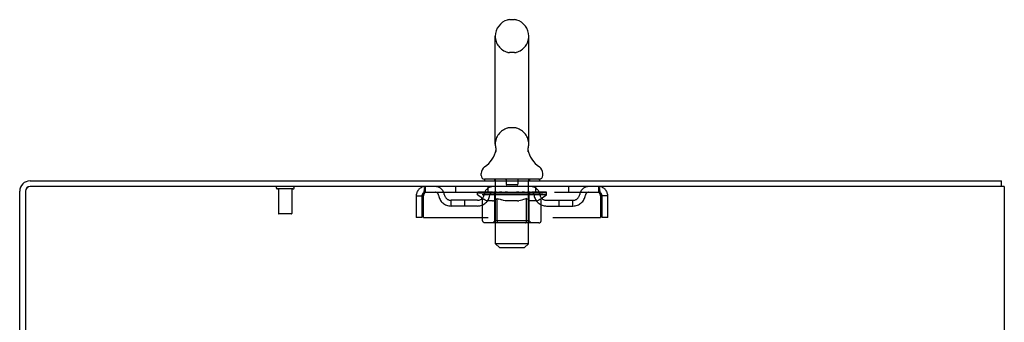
# Model space of a CAD drawing. Header units: inches. Extents: x 0 to 215, y 0 to 139.
# Tile 13 of 14: x 127.22 to 145.22, y 92.42 to 97.95. Entities that reach past the tile are written whole.
import ezdxf

# ---------------------------------------------------------------- set-up
doc = ezdxf.new("R2010")
doc.units = ezdxf.units.IN
doc.header["$LTSCALE"] = 11.804375
doc.header["$MEASUREMENT"] = 0
doc.linetypes.add('HIDDEN', pattern=[0.2, 0.1, -0.1])
doc.layers.get('0').update_dxf_attribs({"linetype": 'CONTINUOUS'})
doc.layers.add('DEFAULT_2', color=8, linetype='HIDDEN')

msp = doc.modelspace()

# ---------------------------------------------------------------- linework, layer by layer
at = {"color": 7, "linetype": 'Continuous'}
for p, q in [((136.263, 97.946), (136.175, 97.946)), ((135.913, 95.671), (135.913, 97.646)), ((136.525, 95.671), (136.525, 97.646)), ((136.513, 95.577), (136.514, 95.582)), ((136.514, 95.587), (136.515, 95.592)), ((136.514, 95.582), (136.514, 95.587)), ((136.515, 95.592), (136.516, 95.597)), ((136.516, 95.597), (136.517, 95.601)), ((135.919, 95.528), (135.918, 95.524)), ((136.513, 95.572), (136.513, 95.577)), ((136.513, 95.567), (136.513, 95.572)), ((136.513, 95.562), (136.513, 95.567)), ((136.513, 95.557), (136.513, 95.562)), ((136.514, 95.552), (136.513, 95.557)), ((136.515, 95.547), (136.514, 95.553)), ((136.515, 95.543), (136.515, 95.548)), ((136.516, 95.538), (136.515, 95.543)), ((136.517, 95.534), (136.516, 95.538)), ((135.656, 95.1), (135.656, 95.139)), ((136.781, 95.1), (136.781, 95.139)), ((135.719, 95.031), (135.719, 95.001)), ((136.719, 95.031), (135.719, 95.031)), ((136.719, 95.031), (136.719, 95.001)), ((145.167, 94.897), (145.167, 95.001))]:
    msp.add_line(p, q, dxfattribs=at)
at = {"color": 3, "linetype": 'Continuous'}
for p, q in [((127.408, 95.001), (145.167, 95.001)), ((145.219, 94.897), (127.413, 94.897)), ((145.219, 94.897), (145.219, 9.105)), ((127.219, 91.584), (127.219, 94.812)), ((127.323, 94.807), (127.323, 91.583))]:
    msp.add_line(p, q, dxfattribs=at)
at = {"color": 7, "linetype": 'Continuous'}
msp.add_lwpolyline([(135.921, 95.601), (135.922, 95.597), (135.923, 95.592), (135.924, 95.587), (135.924, 95.582), (135.925, 95.577), (135.925, 95.572), (135.925, 95.568), (135.925, 95.563), (135.924, 95.558), (135.924, 95.553), (135.923, 95.548), (135.922, 95.543), (135.921, 95.538), (135.92, 95.533), (135.919, 95.528)], dxfattribs=at)
for centre, radius, start, end in [((136.219, 97.646), 0.306, 105.6303, 180), ((136.175, 97.803), 0.144, 90, 105.6303), ((136.263, 97.803), 0.144, 74.3697, 90), ((136.219, 97.646), 0.306, 0, 74.3697), ((136.219, 95.671), 0.306, 180, 193.2053), ((136.219, 95.671), 0.306, 346.7947, 360), ((135.421, 95.688), 0.523, 304.6624, 347.2389), ((137.017, 95.688), 0.523, 192.7611, 235.3376), ((135.8, 95.139), 0.144, 124.6624, 180), ((136.638, 95.139), 0.144, 360, 55.3376), ((135.725, 95.1), 0.069, 180, 265), ((136.712, 95.1), 0.069, 275, 360), ((127.408, 94.812), 0.085, 90, 180)]:
    msp.add_arc(centre, radius, start, end, dxfattribs=at)
at = {"color": 3, "linetype": 'Continuous'}
for centre, radius in [((127.408, 94.812), 0.189), ((127.413, 94.807), 0.09)]:
    msp.add_arc(centre, radius, 90, 180, dxfattribs=at)
at = {"layer": 'DEFAULT_2', "color": 8, "linetype": 'HIDDEN'}
for p, q in [((136.263, 97.346), (136.175, 97.346)), ((136.263, 95.971), (136.175, 95.971)), ((134.636, 94.793), (134.636, 94.897)), ((135.188, 94.897), (135.188, 94.793)), ((135.781, 94.793), (135.781, 94.897)), ((135.899, 95.031), (135.899, 95.001)), ((135.919, 93.85), (135.919, 95.001)), ((136.114, 95.021), (136.114, 94.941)), ((136.314, 94.931), (136.124, 94.931)), ((136.324, 95.021), (136.324, 94.941)), ((136.519, 93.85), (136.519, 95.001)), ((136.539, 95.031), (136.539, 95.001)), ((136.656, 94.793), (136.656, 94.897)), ((137.25, 94.897), (137.25, 94.793)), ((137.802, 94.897), (137.802, 94.793)), ((132.215, 94.854), (131.931, 94.854)), ((131.949, 94.854), (131.949, 94.407)), ((132.197, 94.854), (132.197, 94.407)), ((134.469, 94.73), (134.469, 94.334)), ((134.469, 94.73), (134.573, 94.73)), ((134.573, 94.73), (134.573, 94.334)), ((134.603, 94.334), (134.603, 94.73)), ((134.636, 94.793), (137.802, 94.793)), ((135.586, 94.746), (135.586, 94.786)), ((135.586, 94.786), (135.892, 94.786)), ((135.682, 94.678), (135.586, 94.746)), ((136.852, 94.746), (135.586, 94.746)), ((135.587, 94.786), (135.587, 94.791)), ((135.707, 94.789), (135.587, 94.791)), ((135.595, 94.786), (135.595, 94.793)), ((135.604, 94.783), (135.604, 94.786)), ((135.604, 94.783), (136.834, 94.783)), ((135.613, 94.783), (135.613, 94.786)), ((135.614, 94.783), (135.614, 94.786)), ((135.624, 94.786), (135.624, 94.793)), ((135.64, 94.783), (135.64, 94.786)), ((135.642, 94.783), (135.642, 94.786)), ((135.67, 94.786), (135.67, 94.793)), ((135.685, 94.783), (135.685, 94.786)), ((135.688, 94.783), (135.688, 94.786)), ((135.707, 94.786), (135.707, 94.789)), ((135.734, 94.786), (135.734, 94.793)), ((135.735, 94.783), (135.735, 94.786)), ((135.736, 94.783), (135.736, 94.786)), ((135.739, 94.783), (135.739, 94.786)), ((135.746, 94.783), (135.746, 94.786)), ((135.746, 94.783), (135.746, 94.786)), ((135.75, 94.783), (135.75, 94.786)), ((135.753, 94.783), (135.753, 94.787)), ((135.757, 94.783), (135.757, 94.786)), ((135.771, 94.783), (135.771, 94.786)), ((135.79, 94.783), (135.79, 94.789)), ((135.79, 94.783), (135.79, 94.786)), ((135.81, 94.783), (135.81, 94.786)), ((135.81, 94.783), (135.81, 94.786)), ((135.812, 94.786), (135.812, 94.793)), ((135.822, 94.783), (135.822, 94.786)), ((135.826, 94.783), (135.826, 94.786)), ((135.835, 94.783), (135.835, 94.786)), ((135.846, 94.783), (135.846, 94.79)), ((135.862, 94.783), (135.862, 94.786)), ((135.865, 94.783), (135.865, 94.786)), ((135.892, 94.783), (135.892, 94.786)), ((135.959, 94.786), (135.897, 94.786)), ((135.902, 94.786), (135.902, 94.793)), ((135.906, 94.274), (135.906, 94.743)), ((135.909, 94.783), (135.909, 94.786)), ((135.914, 94.783), (135.914, 94.786)), ((135.92, 94.783), (135.92, 94.791)), ((135.924, 94.783), (135.924, 94.786)), ((135.935, 94.783), (135.935, 94.786)), ((135.959, 94.783), (135.959, 94.786)), ((136.034, 94.786), (135.975, 94.786)), ((135.995, 94.783), (135.995, 94.786)), ((136.002, 94.786), (136.002, 94.793)), ((136.006, 94.783), (136.006, 94.786)), ((136.008, 94.783), (136.008, 94.792)), ((136.011, 94.783), (136.011, 94.786)), ((136.019, 94.783), (136.019, 94.786)), ((136.034, 94.783), (136.034, 94.786)), ((136.114, 94.786), (136.06, 94.786)), ((136.073, 94.783), (136.073, 94.786)), ((136.104, 94.786), (136.219, 94.793)), ((136.109, 94.786), (136.109, 94.793)), ((136.109, 94.786), (136.109, 94.793)), ((136.109, 94.793), (136.109, 94.793)), ((136.109, 94.783), (136.109, 94.786)), ((136.113, 94.783), (136.113, 94.786)), ((136.114, 94.783), (136.114, 94.786)), ((136.115, 94.783), (136.115, 94.786)), ((136.198, 94.786), (136.15, 94.786)), ((136.155, 94.783), (136.155, 94.786)), ((136.198, 94.783), (136.198, 94.786)), ((136.216, 94.786), (136.216, 94.786)), ((136.216, 94.783), (136.216, 94.786)), ((136.216, 94.783), (136.216, 94.786)), ((136.219, 94.786), (136.219, 94.793)), ((136.219, 94.793), (136.333, 94.786)), ((136.221, 94.783), (136.221, 94.786)), ((136.221, 94.786), (136.222, 94.786)), ((136.222, 94.783), (136.222, 94.786)), ((136.24, 94.783), (136.24, 94.786)), ((136.24, 94.786), (136.288, 94.786)), ((136.282, 94.783), (136.282, 94.786)), ((136.323, 94.783), (136.323, 94.786)), ((136.323, 94.783), (136.323, 94.786)), ((136.323, 94.786), (136.378, 94.786)), ((136.324, 94.783), (136.324, 94.786)), ((136.328, 94.786), (136.328, 94.793)), ((136.328, 94.793), (136.329, 94.793)), ((136.328, 94.783), (136.328, 94.786)), ((136.329, 94.786), (136.329, 94.793)), ((136.365, 94.783), (136.365, 94.786)), ((136.404, 94.783), (136.404, 94.786)), ((136.404, 94.786), (136.463, 94.786)), ((136.419, 94.783), (136.419, 94.786)), ((136.427, 94.783), (136.427, 94.786)), ((136.429, 94.783), (136.429, 94.792)), ((136.432, 94.783), (136.432, 94.786)), ((136.435, 94.786), (136.435, 94.793)), ((136.443, 94.783), (136.443, 94.786)), ((136.479, 94.783), (136.479, 94.786)), ((136.479, 94.786), (136.541, 94.786)), ((136.503, 94.783), (136.503, 94.786)), ((136.514, 94.783), (136.514, 94.786)), ((136.518, 94.783), (136.518, 94.791)), ((136.524, 94.783), (136.524, 94.786)), ((136.529, 94.783), (136.529, 94.786)), ((136.532, 94.274), (136.532, 94.743)), ((136.536, 94.786), (136.536, 94.793)), ((136.546, 94.783), (136.546, 94.786)), ((136.546, 94.786), (136.747, 94.786)), ((136.573, 94.783), (136.573, 94.786)), ((136.576, 94.783), (136.576, 94.786)), ((136.592, 94.783), (136.592, 94.79)), ((136.603, 94.783), (136.603, 94.786)), ((136.612, 94.783), (136.612, 94.786)), ((136.616, 94.783), (136.616, 94.786)), ((136.626, 94.786), (136.626, 94.793)), ((136.627, 94.783), (136.627, 94.786)), ((136.627, 94.783), (136.627, 94.786)), ((136.648, 94.783), (136.648, 94.789)), ((136.648, 94.783), (136.648, 94.786)), ((136.666, 94.783), (136.666, 94.786)), ((136.681, 94.783), (136.681, 94.786)), ((136.685, 94.783), (136.685, 94.787)), ((136.688, 94.783), (136.688, 94.786)), ((136.692, 94.783), (136.692, 94.786)), ((136.692, 94.783), (136.692, 94.786)), ((136.699, 94.783), (136.699, 94.786)), ((136.702, 94.783), (136.702, 94.786)), ((136.703, 94.783), (136.703, 94.786)), ((136.704, 94.786), (136.704, 94.793)), ((136.75, 94.783), (136.75, 94.786)), ((136.753, 94.783), (136.753, 94.786)), ((136.753, 94.677), (136.852, 94.746)), ((136.767, 94.786), (136.767, 94.793)), ((136.796, 94.783), (136.796, 94.786)), ((136.798, 94.783), (136.798, 94.786)), ((136.814, 94.786), (136.814, 94.793)), ((136.824, 94.783), (136.824, 94.786)), ((136.825, 94.783), (136.825, 94.786)), ((136.834, 94.783), (136.834, 94.786)), ((136.843, 94.786), (136.843, 94.793)), ((136.852, 94.746), (136.852, 94.793)), ((137.835, 94.73), (137.835, 94.334)), ((137.865, 94.334), (137.865, 94.73)), ((137.969, 94.73), (137.865, 94.73)), ((137.969, 94.334), (137.969, 94.73)), ((135.104, 94.542), (135.104, 94.646)), ((135.587, 94.646), (135.104, 94.646)), ((135.587, 94.542), (135.104, 94.542)), ((135.354, 94.542), (135.354, 94.646)), ((135.682, 94.272), (135.682, 94.678)), ((135.682, 94.678), (135.697, 94.668)), ((135.712, 94.659), (135.697, 94.668)), ((135.727, 94.651), (135.712, 94.659)), ((135.741, 94.645), (135.727, 94.652)), ((135.755, 94.639), (135.741, 94.645)), ((135.77, 94.635), (135.755, 94.639)), ((135.864, 94.635), (135.77, 94.635)), ((135.864, 94.635), (135.878, 94.639)), ((135.892, 94.645), (135.878, 94.639)), ((135.906, 94.651), (135.892, 94.645)), ((135.921, 94.659), (135.906, 94.651)), ((135.935, 94.668), (135.92, 94.659)), ((135.95, 94.678), (135.935, 94.668)), ((135.95, 94.272), (135.95, 94.678)), ((135.95, 94.678), (135.979, 94.668)), ((136.008, 94.659), (135.979, 94.668)), ((136.036, 94.651), (136.008, 94.659)), ((136.064, 94.645), (136.036, 94.652)), ((136.092, 94.639), (136.064, 94.645)), ((136.12, 94.635), (136.092, 94.639)), ((136.318, 94.635), (136.12, 94.635)), ((136.318, 94.635), (136.345, 94.639)), ((136.373, 94.645), (136.345, 94.639)), ((136.401, 94.651), (136.373, 94.645)), ((136.429, 94.659), (136.4, 94.651)), ((136.457, 94.667), (136.428, 94.659)), ((136.485, 94.677), (136.456, 94.667)), ((136.485, 94.272), (136.485, 94.677)), ((136.485, 94.677), (136.499, 94.667)), ((136.513, 94.659), (136.499, 94.668)), ((136.527, 94.651), (136.513, 94.659)), ((136.541, 94.645), (136.527, 94.651)), ((136.554, 94.639), (136.54, 94.645)), ((136.567, 94.635), (136.554, 94.639)), ((136.671, 94.635), (136.567, 94.635)), ((136.671, 94.635), (136.685, 94.639)), ((136.698, 94.645), (136.685, 94.639)), ((136.712, 94.651), (136.698, 94.645)), ((136.725, 94.659), (136.711, 94.651)), ((136.739, 94.667), (136.725, 94.659)), ((136.753, 94.677), (136.739, 94.667)), ((136.753, 94.272), (136.753, 94.677)), ((136.85, 94.646), (137.333, 94.646)), ((136.85, 94.542), (137.333, 94.542)), ((137.083, 94.542), (137.083, 94.646)), ((137.333, 94.542), (137.333, 94.646)), ((132.187, 94.397), (131.959, 94.397)), ((134.573, 94.334), (134.469, 94.334)), ((134.603, 94.334), (137.835, 94.334)), ((137.969, 94.334), (137.865, 94.334)), ((136.71, 94.235), (135.725, 94.235)), ((135.906, 94.274), (135.866, 94.235)), ((136.532, 94.274), (135.906, 94.274)), ((136.464, 94.235), (136.466, 94.235)), ((136.471, 94.237), (136.474, 94.239)), ((136.474, 94.239), (136.476, 94.241)), ((136.532, 94.274), (136.571, 94.235)), ((135.988, 93.781), (135.919, 93.85)), ((136.519, 93.85), (135.919, 93.85)), ((135.988, 93.781), (136.45, 93.781)), ((136.45, 93.781), (136.519, 93.85))]:
    msp.add_line(p, q, dxfattribs=at)
for points in [[(134.603, 94.73), (134.605, 94.749), (134.608, 94.767), (134.61, 94.785), (134.612, 94.802), (134.615, 94.819), (134.617, 94.834), (134.619, 94.848), (134.622, 94.86), (134.624, 94.871), (134.626, 94.88), (134.629, 94.887), (134.631, 94.893), (134.634, 94.896), (134.636, 94.897)], [(137.802, 94.897), (137.804, 94.896), (137.807, 94.893), (137.809, 94.887), (137.811, 94.88), (137.814, 94.871), (137.816, 94.86), (137.818, 94.848), (137.821, 94.834), (137.823, 94.819), (137.825, 94.802), (137.828, 94.785), (137.83, 94.767), (137.833, 94.749), (137.835, 94.73)], [(134.603, 94.73), (134.605, 94.737), (134.608, 94.744), (134.61, 94.751), (134.612, 94.757), (134.615, 94.763), (134.617, 94.769), (134.619, 94.774), (134.622, 94.779), (134.624, 94.783), (134.626, 94.787), (134.629, 94.789), (134.631, 94.791), (134.634, 94.792), (134.636, 94.793)], [(137.802, 94.793), (137.804, 94.792), (137.807, 94.791), (137.809, 94.789), (137.811, 94.787), (137.814, 94.783), (137.816, 94.779), (137.818, 94.774), (137.821, 94.769), (137.823, 94.763), (137.825, 94.757), (137.828, 94.751), (137.83, 94.744), (137.833, 94.737), (137.835, 94.73)], [(135.725, 94.235), (135.72, 94.235), (135.715, 94.236), (135.71, 94.237), (135.705, 94.239), (135.701, 94.241), (135.696, 94.244), (135.692, 94.248), (135.689, 94.252), (135.686, 94.256), (135.684, 94.261), (135.683, 94.266), (135.682, 94.272)], [(135.971, 94.235), (135.969, 94.235), (135.966, 94.236), (135.964, 94.237), (135.961, 94.239), (135.959, 94.241), (135.957, 94.244), (135.955, 94.248), (135.953, 94.252), (135.952, 94.256), (135.951, 94.261), (135.95, 94.266), (135.95, 94.272)], [(136.466, 94.235), (136.469, 94.236), (136.471, 94.237)], [(136.476, 94.241), (136.478, 94.244), (136.48, 94.248), (136.482, 94.252), (136.483, 94.256)], [(136.478, 94.244), (136.48, 94.248), (136.482, 94.252)], [(136.483, 94.256), (136.484, 94.261), (136.485, 94.266), (136.485, 94.272)], [(136.484, 94.261), (136.485, 94.266), (136.485, 94.272)], [(136.71, 94.235), (136.715, 94.235), (136.72, 94.236), (136.725, 94.237), (136.73, 94.239), (136.735, 94.241), (136.739, 94.244), (136.743, 94.248), (136.746, 94.252), (136.749, 94.256), (136.751, 94.261), (136.752, 94.266), (136.753, 94.272)]]:
    msp.add_lwpolyline(points, dxfattribs=at)
for centre, radius, start, end in [((136.219, 97.646), 0.306, 180, 254.3697), ((136.219, 97.646), 0.306, 285.6303, 360), ((136.175, 97.49), 0.144, 254.3697, 270), ((136.263, 97.49), 0.144, 270, 285.6303), ((136.219, 95.671), 0.306, 105.6303, 180), ((136.175, 95.828), 0.144, 90, 105.6303), ((136.263, 95.828), 0.144, 74.3697, 90), ((136.219, 95.671), 0.306, 0, 74.3697), ((131.931, 94.875), 0.0215, 90, 270), ((132.215, 94.875), 0.0215, 270, 90), ((134.636, 94.73), 0.167, 90, 180), ((134.815, 94.73), 0.167, 8.0716, 90), ((135.876, 94.73), 0.167, 90, 171.9284), ((135.725, 95.1), 0.069, 265, 270), ((135.889, 95.001), 0.03, 0, 90), ((136.104, 95.021), 0.01, 0, 90), ((136.124, 94.941), 0.01, 180, 270), ((136.314, 94.941), 0.01, 270, 360), ((136.334, 95.021), 0.01, 90, 180), ((136.549, 95.001), 0.03, 90, 180), ((136.561, 94.73), 0.167, 8.0716, 90), ((136.712, 95.1), 0.069, 270, 275), ((137.623, 94.73), 0.167, 90, 171.9284), ((137.802, 94.73), 0.167, 0, 90), ((134.636, 94.73), 0.063, 90, 180), ((134.816, 94.73), 0.0625, 7.9863, 90), ((135.104, 94.771), 0.229, 187.9863, 270), ((135.104, 94.771), 0.125, 188.0716, 270), ((135.587, 94.771), 0.125, 270, 351.9284), ((135.587, 94.771), 0.229, 270, 352.0137), ((135.876, 94.73), 0.0625, 90, 172.0137), ((135.866, 94.743), 0.0398, 0, 90), ((136.571, 94.743), 0.0398, 90, 180), ((136.562, 94.73), 0.0625, 7.9863, 90), ((136.85, 94.771), 0.229, 187.9863, 270), ((136.85, 94.771), 0.125, 188.0716, 270), ((137.333, 94.771), 0.125, 270, 351.9284), ((137.333, 94.771), 0.229, 270, 352.0137), ((137.622, 94.73), 0.0625, 90, 172.0137), ((137.802, 94.73), 0.063, 0, 90), ((131.959, 94.407), 0.01, 180, 270), ((132.187, 94.407), 0.01, 270, 360)]:
    msp.add_arc(centre, radius, start, end, dxfattribs=at)
for centre, major_axis, ratio, start_param, end_param in [((136.219, 94.793), (0.633, 0.007), 0.05963, 9.249616, 9.431313), ((136.219, 94.793), (0.633, 0), 0.060556, -3.083241, -2.96706), ((135.541, 94.781), (0.198, 0.002), 0.05963, 0.25549, 1.295341), ((136.219, 94.793), (0.633, 0.013), 0.05688, 2.791345, 2.965878), ((135.61, 94.781), (0.198, -0.002), 0.05963, 0.605815, 1.645666), ((136.219, 94.793), (0.633, -0.007), 0.05963, -2.96643, -2.791898), ((135.541, 94.774), (0.198, 0.004), 0.05688, 1.20151, 1.294789), ((135.61, 94.774), (0.198, 0), 0.060556, 1.551758, 1.645036), ((135.611, 94.777), (0.164, 0.002), 0.05963, 1.065228, 1.614276), ((135.566, 94.774), (0.198, 0.002), 0.05963, 1.170259, 1.376596), ((135.591, 94.777), (0.164, 0.003), 0.05688, 0.890143, 1.43919), ((135.649, 94.777), (0.164, 0), 0.060556, 1.240391, 1.789438), ((135.538, 94.781), (0.198, 0.004), 0.05688, 0.080405, 1.120256), ((136.219, 94.793), (0.633, 0.019), 0.052395, 2.616403, 2.790936), ((135.673, 94.781), (0.198, -0.004), 0.05688, 0.7809, 1.820751), ((136.219, 94.793), (0.633, -0.013), 0.05688, -2.791345, -2.616812), ((135.538, 94.774), (0.198, 0.006), 0.052395, 1.026568, 1.119847), ((135.673, 94.774), (0.198, -0.002), 0.05963, 1.72692, 1.820198), ((135.591, 94.777), (0.164, 0.005), 0.052395, 0.715201, 1.264248), ((135.705, 94.777), (0.164, -0.002), 0.05963, 1.415553, 1.9646), ((136.219, 94.793), (0.633, 0.025), 0.046319, 2.441654, 2.616187), ((135.752, 94.781), (0.198, -0.006), 0.052395, 0.955842, 1.995693), ((135.555, 94.781), (0.198, 0.006), 0.052395, -0.094537, 0.945314), ((136.219, 94.793), (0.633, -0.019), 0.052395, -2.616403, -2.44187), ((135.555, 94.774), (0.198, 0.008), 0.046319, 0.851819, 0.945098), ((135.752, 94.774), (0.198, -0.004), 0.05688, 1.902006, 1.995284), ((135.609, 94.777), (0.164, 0.006), 0.046319, 0.540452, 1.089499), ((135.776, 94.777), (0.164, -0.003), 0.05688, 1.590638, 2.139686), ((135.566, 94.781), (0.198, 0), 0.060556, 0.430652, 0.777569), ((136.219, 94.793), (0.633, 0.029), 0.038841, 2.267123, 2.441656), ((135.845, 94.781), (0.198, -0.008), 0.046319, 1.130591, 2.170442), ((135.592, 94.781), (0.198, 0.008), 0.046319, -0.269286, 0.770565), ((136.219, 94.793), (0.633, -0.025), 0.046319, -2.441654, -2.267121), ((135.592, 94.774), (0.198, 0.009), 0.038841, 0.677289, 0.770567), ((135.845, 94.774), (0.198, -0.006), 0.052395, 2.076947, 2.170226), ((135.646, 94.777), (0.164, 0.008), 0.038841, 0.365921, 0.914969), ((135.861, 94.777), (0.164, -0.005), 0.052395, 1.76558, 2.314627), ((136.219, 94.793), (0.633, 0.033), 0.030195, 2.09281, 2.267343), ((135.95, 94.781), (0.198, -0.009), 0.038841, 1.305122, 2.344973), ((135.648, 94.781), (0.198, 0.009), 0.038841, -0.443817, 0.596034), ((136.219, 94.793), (0.633, -0.029), 0.038841, -2.267123, -2.092591), ((135.648, 94.774), (0.198, 0.01), 0.030195, 0.502975, 0.596254), ((135.95, 94.774), (0.198, -0.008), 0.046319, 2.251696, 2.344975), ((135.7, 94.777), (0.164, 0.009), 0.030195, 0.191608, 0.740655), ((135.956, 94.777), (0.164, -0.006), 0.046319, 1.940329, 2.489376), ((135.722, 94.781), (0.198, 0.01), 0.030195, -0.61813, 0.421721), ((136.219, 94.793), (0.633, 0.036), 0.020645, 1.918687, 2.09322), ((136.063, 94.781), (0.198, -0.01), 0.030195, 1.479435, 2.519286), ((136.219, 94.793), (0.633, -0.033), 0.030195, -2.09281, -1.918277), ((135.722, 94.774), (0.198, 0.011), 0.020645, 0.328852, 0.422131), ((136.063, 94.774), (0.198, -0.009), 0.038841, 2.426227, 2.519505), ((135.771, 94.777), (0.164, 0.009), 0.020645, 0.017485, 0.566532), ((136.06, 94.777), (0.164, -0.008), 0.038841, 2.11486, 2.663907), ((135.81, 94.781), (0.198, 0.011), 0.020645, -0.792253, 0.247598), ((136.219, 94.793), (0.633, 0.038), 0.010478, 1.744704, 1.919237), ((136.181, 94.781), (0.198, -0.011), 0.020645, 1.653558, 2.693409), ((136.219, 94.793), (0.633, -0.036), 0.020645, -1.918687, -1.744154), ((135.81, 94.774), (0.198, 0.012), 0.010478, 0.154869, 0.248148), ((136.181, 94.774), (0.198, -0.01), 0.030195, 2.60054, 2.693819), ((135.854, 94.777), (0.164, 0.01), 0.010478, 6.126688, 6.675735), ((136.168, 94.777), (0.164, -0.009), 0.030195, 2.289173, 2.83822), ((135.911, 94.781), (0.198, 0.012), 0.010478, -0.966236, -0.000846), ((136.3, 94.781), (0.198, -0.012), 0.010478, 1.827541, 2.867392), ((136.219, 94.793), (0.633, -0.038), 0.010478, -1.744704, -1.570171), ((136.3, 94.774), (0.198, -0.011), 0.020645, 2.774664, 2.867942), ((136.278, 94.777), (0.164, -0.009), 0.020645, 2.463296, 3.012344), ((136.138, 94.781), (0.198, 0.012), 0.010478, 0.274201, 1.314052), ((136.052, 94.777), (0.164, 0.01), 0.010478, -0.000483, 0.504314), ((136.022, 94.774), (0.198, 0.012), 0.010478, 0.099668, 0.192946), ((136.219, 94.793), (0.633, 0.038), 0.010478, -1.571421, -1.396888), ((136.416, 94.774), (0.198, -0.012), 0.010478, 2.948646, 3.041925), ((136.386, 94.777), (0.164, -0.01), 0.010478, 2.637279, 3.142076), ((136.257, 94.781), (0.198, 0.011), 0.020645, 0.448184, 1.488034), ((136.16, 94.777), (0.164, 0.009), 0.020645, 0.129249, 0.678296), ((136.138, 94.774), (0.198, 0.011), 0.020645, 0.273651, 0.366929), ((136.526, 94.781), (0.198, -0.012), 0.010478, -3.140747, -2.175357), ((136.219, 94.793), (0.633, 0.036), 0.020645, -1.397439, -1.222906), ((136.219, 94.793), (0.633, -0.038), 0.010478, 1.222355, 1.396888), ((136.375, 94.781), (0.198, 0.01), 0.030195, 0.622307, 1.662158), ((136.27, 94.777), (0.164, 0.009), 0.030195, 0.303372, 0.852419), ((136.584, 94.777), (0.164, -0.01), 0.010478, 2.749043, 3.29809), ((136.628, 94.781), (0.198, -0.011), 0.020645, 2.893995, 3.933846), ((136.257, 94.774), (0.198, 0.01), 0.030195, 0.447774, 0.541052), ((136.628, 94.774), (0.198, -0.012), 0.010478, 2.893445, 2.986723), ((136.219, 94.793), (0.633, 0.033), 0.030195, -1.223315, -1.048783), ((136.219, 94.793), (0.633, -0.036), 0.020645, 1.048373, 1.222906), ((136.488, 94.781), (0.198, 0.009), 0.038841, 0.79662, 1.836471), ((136.378, 94.777), (0.164, 0.008), 0.038841, 0.477686, 1.026733), ((136.667, 94.777), (0.164, -0.009), 0.020645, 2.57506, 3.124108), ((136.716, 94.781), (0.198, -0.01), 0.030195, 2.719872, 3.759723), ((136.592, 94.781), (0.198, 0.008), 0.046319, 0.971151, 2.011002), ((136.375, 94.774), (0.198, 0.009), 0.038841, 0.622087, 0.715366), ((136.716, 94.774), (0.198, -0.011), 0.020645, 2.719462, 2.812741), ((136.219, 94.793), (0.633, 0.029), 0.038841, -1.049002, -0.874469), ((136.219, 94.793), (0.633, -0.033), 0.030195, 0.87425, 1.048783), ((136.482, 94.777), (0.164, 0.006), 0.046319, 0.652216, 1.201263), ((136.686, 94.781), (0.198, 0.006), 0.052395, 1.1459, 2.185751), ((136.737, 94.777), (0.164, -0.009), 0.030195, 2.400937, 2.949985), ((136.79, 94.781), (0.198, -0.009), 0.038841, 2.545558, 3.585409), ((136.577, 94.777), (0.164, 0.005), 0.052395, 0.826965, 1.376012), ((136.488, 94.774), (0.198, 0.008), 0.046319, 0.796618, 0.889896), ((136.79, 94.774), (0.198, -0.01), 0.030195, 2.545339, 2.638617), ((136.765, 94.781), (0.198, 0.004), 0.05688, 1.320842, 2.360692), ((136.219, 94.793), (0.633, 0.025), 0.046319, -0.874471, -0.699939), ((136.219, 94.793), (0.633, -0.029), 0.038841, 0.699936, 0.874469), ((136.846, 94.781), (0.198, -0.008), 0.046319, 2.371028, 3.410879), ((136.792, 94.777), (0.164, -0.008), 0.038841, 2.226624, 2.775671), ((136.828, 94.781), (0.198, 0.002), 0.05963, 1.495927, 2.535778), ((136.662, 94.777), (0.164, 0.003), 0.05688, 1.001907, 1.550954), ((136.883, 94.781), (0.198, -0.006), 0.052395, 2.196279, 3.23613), ((136.829, 94.777), (0.164, -0.006), 0.046319, 2.052093, 2.601141), ((136.592, 94.774), (0.198, 0.006), 0.052395, 0.971367, 1.064645), ((136.872, 94.781), (0.198, 0), 0.060556, 1.671089, 2.71094), ((136.846, 94.774), (0.198, -0.009), 0.038841, 2.371026, 2.464304), ((136.9, 94.781), (0.198, -0.004), 0.05688, 2.021337, 3.061188), ((136.219, 94.793), (0.633, 0.019), 0.052395, -0.699723, -0.52519), ((136.219, 94.793), (0.633, -0.025), 0.046319, 0.525406, 0.699939), ((136.896, 94.781), (0.198, -0.002), 0.05963, 1.846251, 2.886102), ((136.733, 94.777), (0.164, 0.002), 0.05963, 1.176993, 1.72604), ((136.847, 94.777), (0.164, -0.005), 0.052395, 1.877344, 2.426392), ((136.788, 94.777), (0.164, 0), 0.060556, 1.352155, 1.901202), ((136.846, 94.777), (0.164, -0.003), 0.05688, 1.702402, 2.25145), ((136.827, 94.777), (0.164, -0.002), 0.05963, 1.527317, 2.076364), ((136.686, 94.774), (0.198, 0.004), 0.05688, 1.146309, 1.239587), ((136.883, 94.774), (0.198, -0.008), 0.046319, 2.196495, 2.289773), ((136.219, 94.793), (0.633, 0.013), 0.05688, -0.524781, -0.350248), ((136.219, 94.793), (0.633, -0.019), 0.052395, 0.350657, 0.52519), ((136.765, 94.774), (0.198, 0.002), 0.05963, 1.321394, 1.414673), ((136.9, 94.774), (0.198, -0.006), 0.052395, 2.021746, 2.115024), ((136.219, 94.793), (0.633, 0.007), 0.05963, -0.349695, -0.175162), ((136.219, 94.793), (0.633, -0.013), 0.05688, 0.175715, 0.350248), ((136.828, 94.774), (0.198, 0), 0.060556, 1.496556, 1.589835), ((136.896, 94.774), (0.198, -0.004), 0.05688, 1.846804, 1.940083), ((136.872, 94.774), (0.198, -0.002), 0.05963, 1.671719, 1.764997), ((136.219, 94.793), (0.633, 0), 0.060556, -0.174533, 0), ((136.219, 94.793), (0.633, -0.007), 0.05963, 0.000629, 0.175162)]:
    msp.add_ellipse(centre, major_axis=major_axis, ratio=ratio, start_param=start_param, end_param=end_param, dxfattribs=at)

doc.saveas('drawing.dxf')
